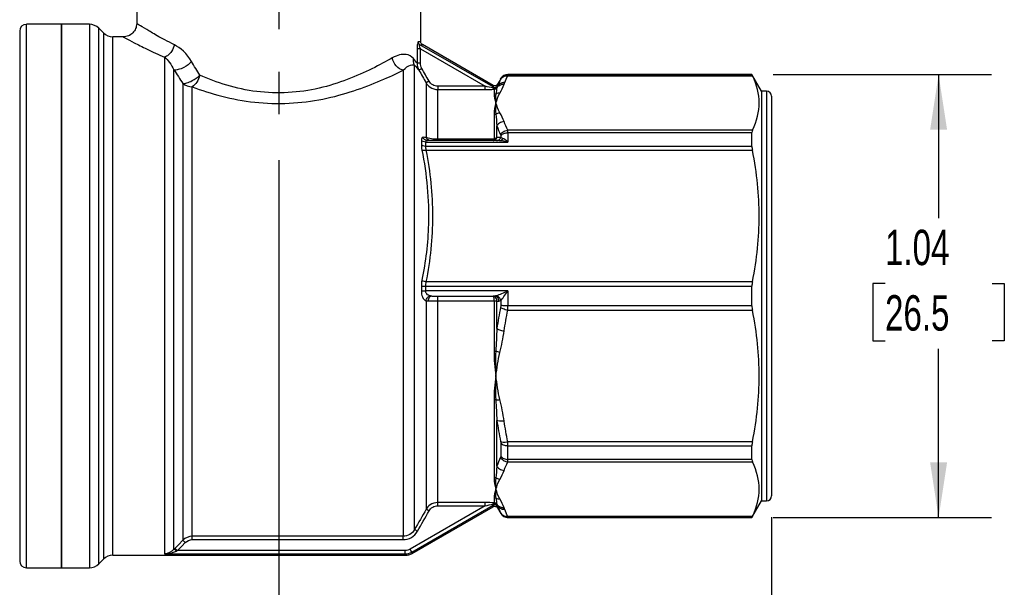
# Model space of a CAD drawing. Header units: inches. Extents: x 0.2 to 10.8, y 0.2 to 8.2.
# Tile 3 of 13: x 1.8 to 4.1, y 1.9 to 3.2. Entities that reach past the tile are written whole.
import ezdxf

# ---------------------------------------------------------------- set-up
doc = ezdxf.new("R2010")
doc.units = ezdxf.units.IN
doc.header["$MEASUREMENT"] = 0
doc.linetypes.add('SLD-Center', pattern=[0.75, 0.6, -0.05, 0.05, -0.05])
doc.linetypes.add('SLD-Solid', pattern=[0])
doc.layers.add('CENTER', color=40, linetype='SLD-Center')
doc.layers.add('DIMENSIONS', color=140, linetype='SLD-Solid', lineweight=25)
doc.styles.add('SLDTEXTSTYLE0', font='TXT', dxfattribs={"width": 0.7})
doc.dimstyles.new('SLDDIMSTYLE0', dxfattribs={"dimtxt": 0.084961, "dimasz": 0.13, "dimexe": 0, "dimexo": 0.0625, "dimgap": 0.02124, "dimtad": 0, "dimtih": 1, "dimtoh": 1, "dimrnd": 1e-09, "dimzin": 12, "dimdsep": 46, "dimtxsty": 'SLDTEXTSTYLE0', "dimsah": 1, "dimcen": 0.09, "dimadec": 0, "dimazin": 3, "dimtfac": 1, "dimtofl": 0, "dimtmove": 0, "dimatfit": 3, "dimfxl": 0, "dimfrac": 2, "dimtolj": 1, "dimtzin": 12, "dimarcsym": 0})

# ---------------------------------------------------------------- blocks, each defined once
blk = doc.blocks.new('_D')
at = {"layer": 'DIMENSIONS'}
for p, q in [((3.5691, 3.0796), (4.0838, 3.0796)), ((3.9588, 3.0796), (3.9588, 2.7417)), ((3.8326, 2.5877), (3.8041, 2.5877)), ((3.8041, 2.5877), (3.8041, 2.4526)), ((4.0851, 2.5877), (4.1136, 2.5877)), ((4.1136, 2.5877), (4.1136, 2.4526)), ((3.8041, 2.4526), (3.8326, 2.4526)), ((4.1136, 2.4526), (4.0851, 2.4526)), ((3.9588, 2.0363), (3.9588, 2.4336)), ((3.5691, 2.0363), (4.0838, 2.0363))]:
    blk.add_line(p, q, dxfattribs=at)
for points in [[(3.9588, 3.0796), (3.9388, 2.9496), (3.9788, 2.9496)], [(3.9588, 2.0363), (3.9788, 2.1663), (3.9388, 2.1663)]]:
    blk.add_solid(points, dxfattribs=at)
at = {"layer": 'DIMENSIONS', "char_height": 0.08333, "attachment_point": 1, "style": 'SLDTEXTSTYLE0'}
for s, insert in [('1.04', (3.8326, 2.7141)), ('26.5', (3.8326, 2.56))]:
    blk.add_mtext(s, dxfattribs=dict(at, insert=insert))
blk = doc.blocks.new('_D_1')
at = {"layer": 'DIMENSIONS'}
for p, q in [((2.2508, 3.995), (0.7239, 3.995)), ((0.8489, 3.995), (0.8489, 3.1107)), ((0.7227, 2.9566), (0.6941, 2.9566)), ((0.6941, 2.9566), (0.6941, 2.8216)), ((0.9751, 2.9566), (1.0037, 2.9566)), ((1.0037, 2.9566), (1.0037, 2.8216)), ((0.6941, 2.8216), (0.7227, 2.8216)), ((1.0037, 2.8216), (0.9751, 2.8216)), ((0.8489, 1.9182), (0.8489, 2.8026)), ((1.7595, 1.9182), (0.7239, 1.9182))]:
    blk.add_line(p, q, dxfattribs=at)
for points in [[(0.8489, 3.995), (0.8289, 3.865), (0.8689, 3.865)], [(0.8489, 1.9182), (0.8689, 2.0482), (0.8289, 2.0482)]]:
    blk.add_solid(points, dxfattribs=at)
at = {"layer": 'DIMENSIONS', "char_height": 0.08333, "attachment_point": 1, "style": 'SLDTEXTSTYLE0'}
for s, insert in [('2.08', (0.7227, 3.0831)), ('52.8', (0.7227, 2.929))]:
    blk.add_mtext(s, dxfattribs=dict(at, insert=insert))
blk = doc.blocks.new('_D_3')
at = {"layer": 'DIMENSIONS'}
for p, q in [((2.404, 2.8783), (2.404, 1.4771)), ((3.5654, 2.0375), (3.5654, 1.4771)), ((2.404, 1.6021), (2.6719, 1.6021)), ((2.7871, 1.6021), (2.7585, 1.6021)), ((2.7585, 1.6021), (2.7585, 1.4671)), ((3.0395, 1.6021), (3.0681, 1.6021)), ((3.0681, 1.6021), (3.0681, 1.4671)), ((3.5654, 1.6021), (3.1546, 1.6021)), ((2.7585, 1.4671), (2.7871, 1.4671)), ((3.0681, 1.4671), (3.0395, 1.4671))]:
    blk.add_line(p, q, dxfattribs=at)
for points in [[(2.404, 1.6021), (2.534, 1.5821), (2.534, 1.6221)], [(3.5654, 1.6021), (3.4354, 1.6221), (3.4354, 1.5821)]]:
    blk.add_solid(points, dxfattribs=at)
at = {"layer": 'DIMENSIONS', "char_height": 0.08333, "attachment_point": 1, "style": 'SLDTEXTSTYLE0'}
for s, insert in [('1.16', (2.7871, 1.7286)), ('29.5', (2.7871, 1.5745))]:
    blk.add_mtext(s, dxfattribs=dict(at, insert=insert))
blk = doc.blocks.new('_D_4')
at = {"layer": 'DIMENSIONS'}
for p, q in [((1.2426, 2.0375), (1.2426, 1.0414)), ((3.5654, 2.0375), (3.5654, 1.0414)), ((1.2426, 1.1664), (2.0869, 1.1664)), ((2.2021, 1.1664), (2.1735, 1.1664)), ((2.1735, 1.1664), (2.1735, 1.0313)), ((2.4545, 1.1664), (2.4831, 1.1664)), ((2.4831, 1.1664), (2.4831, 1.0313)), ((3.5654, 1.1664), (2.5697, 1.1664)), ((2.1735, 1.0313), (2.2021, 1.0313)), ((2.4831, 1.0313), (2.4545, 1.0313))]:
    blk.add_line(p, q, dxfattribs=at)
for points in [[(1.2426, 1.1664), (1.3726, 1.1464), (1.3726, 1.1864)], [(3.5654, 1.1664), (3.4354, 1.1864), (3.4354, 1.1464)]]:
    blk.add_solid(points, dxfattribs=at)
at = {"layer": 'DIMENSIONS', "char_height": 0.08333, "attachment_point": 1, "style": 'SLDTEXTSTYLE0'}
for s, insert in [('2.32', (2.2021, 1.2928)), ('59.0', (2.2021, 1.1388))]:
    blk.add_mtext(s, dxfattribs=dict(at, insert=insert))

msp = doc.modelspace()

# ---------------------------------------------------------------- linework, layer by layer
for p, q in [((2.0694, 3.4359), (2.0694, 3.1997)), ((2.7387, 3.1569), (2.7387, 3.4359)), ((1.7938, 3.182), (1.7938, 1.9815)), ((1.8922, 3.1978), (1.8095, 3.1978)), ((1.8095, 1.9669), (1.8095, 3.1978)), ((1.9579, 3.1978), (1.8922, 3.1978)), ((1.8922, 3.1978), (1.8922, 1.9182)), ((1.8922, 1.9182), (1.8922, 3.1978)), ((1.9579, 3.1978), (1.9579, 1.9182)), ((1.9913, 3.1775), (1.9802, 3.1885)), ((1.9802, 1.9275), (1.9802, 3.1885)), ((1.9913, 3.1775), (1.9913, 1.9385)), ((2.0379, 3.1682), (2.0135, 3.1682)), ((2.0135, 1.9478), (2.0135, 3.1682)), ((2.7302, 3.1401), (2.7302, 3.1064)), ((2.9091, 3.0504), (2.7369, 3.1498)), ((2.7378, 3.1064), (2.7378, 3.1401)), ((2.7378, 3.1401), (2.8905, 3.0521)), ((2.909, 3.0541), (2.7426, 3.15)), ((2.1351, 3.1206), (2.1351, 1.9509)), ((2.1573, 1.9618), (2.1573, 3.0903)), ((2.6969, 3.0895), (2.6969, 1.9922)), ((2.7241, 2.0081), (2.7241, 3.1016)), ((2.9272, 3.0698), (2.9195, 3.0565)), ((2.9272, 3.0698), (2.9272, 3.0693)), ((2.9438, 3.0768), (3.5201, 3.0768)), ((3.5191, 3.0796), (2.9442, 3.0796)), ((2.9442, 3.0791), (2.9442, 3.0796)), ((3.5191, 3.0791), (2.9442, 3.0791)), ((3.5418, 3.0403), (3.5191, 3.0796)), ((3.5191, 3.0791), (3.5191, 3.0796)), ((2.1783, 3.0586), (2.1783, 1.9829)), ((2.2005, 1.9922), (2.2005, 3.0506)), ((2.7514, 3.0601), (2.7514, 2.9316)), ((2.8905, 3.0521), (2.7787, 3.0521)), ((2.7787, 2.9271), (2.7787, 3.0443)), ((2.7787, 3.0443), (2.8905, 3.0443)), ((2.9113, 3.0449), (2.9113, 3.0327)), ((2.9181, 3.0482), (2.9181, 3.0488)), ((3.5536, 3.0403), (3.5418, 3.0403)), ((3.5418, 3.0403), (3.5418, 2.0757)), ((3.5536, 3.0403), (3.5536, 2.0757)), ((3.5654, 3.0285), (3.5654, 2.0875)), ((2.9113, 2.9854), (2.9113, 2.9285)), ((2.9181, 2.9315), (2.9181, 2.9584)), ((3.5201, 2.9485), (2.9438, 2.9485)), ((2.7401, 2.9246), (2.7401, 2.9143)), ((2.9245, 2.9241), (2.7543, 2.9241)), ((2.9108, 2.9271), (2.7787, 2.9271)), ((2.9272, 2.9354), (2.9272, 2.9316)), ((2.9442, 2.9427), (2.9442, 2.9205)), ((2.9442, 2.9427), (3.5191, 2.9427)), ((3.5191, 2.9103), (3.5191, 2.9427)), ((2.7503, 2.9103), (2.7503, 2.9205)), ((2.7503, 2.9205), (2.9442, 2.9205)), ((3.5191, 2.9103), (2.7503, 2.9103)), ((2.7517, 2.9011), (3.5201, 2.9011)), ((2.7401, 2.5811), (2.7401, 2.5702)), ((2.7503, 2.5701), (2.7503, 2.5809)), ((2.7503, 2.5809), (3.5191, 2.5809)), ((3.5201, 2.5915), (2.7517, 2.5915)), ((3.5191, 2.5351), (3.5191, 2.5809)), ((2.9442, 2.5701), (2.7503, 2.5701)), ((2.7646, 2.558), (2.9124, 2.558)), ((2.9442, 2.5701), (2.9442, 2.5351)), ((2.7514, 2.5466), (2.7514, 2.0559)), ((2.7787, 2.0717), (2.7787, 2.5465)), ((2.7787, 2.5465), (2.9113, 2.5465)), ((2.9113, 2.5465), (2.9113, 2.4283)), ((2.9181, 2.4819), (2.9181, 2.5463)), ((2.9181, 2.5463), (2.9227, 2.5463)), ((2.9272, 2.5477), (2.9272, 2.5356)), ((3.5191, 2.5351), (2.9442, 2.5351)), ((2.9438, 2.5245), (3.5201, 2.5245)), ((2.9113, 2.314), (2.9113, 2.1306)), ((2.9181, 2.1576), (2.9181, 2.2652)), ((2.9272, 2.2123), (2.9272, 2.1806)), ((3.5201, 2.2149), (2.9438, 2.2149)), ((2.9442, 2.2056), (3.5191, 2.2056)), ((2.9442, 2.1733), (2.9442, 2.2056)), ((3.5191, 2.1733), (3.5191, 2.2056)), ((2.9438, 2.1675), (3.5201, 2.1675)), ((3.5191, 2.1733), (2.9442, 2.1733)), ((2.7175, 1.9551), (2.9091, 2.0656)), ((2.8905, 2.0717), (2.7787, 2.0717)), ((2.9113, 2.0833), (2.9113, 2.071)), ((2.9181, 2.0672), (2.9181, 2.0678)), ((3.5191, 2.0363), (3.5418, 2.0757)), ((3.5418, 2.0757), (3.5536, 2.0757)), ((2.8905, 2.0639), (2.7136, 1.9619)), ((2.7184, 1.952), (2.909, 2.0619)), ((2.7787, 2.0639), (2.8905, 2.0639)), ((2.9195, 2.0595), (2.9272, 2.0462)), ((2.9272, 2.0467), (2.9272, 2.0462)), ((3.5201, 2.0392), (2.9438, 2.0392)), ((2.9442, 2.0368), (3.5191, 2.0368)), ((2.9442, 2.0363), (2.9442, 2.0368)), ((2.9442, 2.0363), (3.5191, 2.0363)), ((3.5191, 2.0363), (3.5191, 2.0368)), ((1.7938, 1.9815), (1.7938, 1.934)), ((2.6969, 1.9922), (2.2005, 1.9922)), ((2.2005, 1.9844), (2.6969, 1.9844)), ((1.8095, 1.9182), (1.8095, 1.9669)), ((2.1351, 1.9509), (2.7019, 1.9509)), ((2.7019, 1.9587), (2.1653, 1.9587)), ((1.9802, 1.9275), (1.9913, 1.9385)), ((2.0135, 1.9478), (2.7028, 1.9478)), ((1.8095, 1.9182), (1.8922, 1.9182)), ((1.8922, 1.9182), (1.9579, 1.9182))]:
    msp.add_line(p, q)
at = {"flags": 128}
for points in [[(2.1783, 1.9829), (2.1679, 1.9725), (2.1598, 1.9643)], [(2.1653, 1.9587), (2.1757, 1.9692), (2.1838, 1.9774)]]:
    msp.add_lwpolyline(points, dxfattribs=at)
for centre, radius, start, end in [((1.8095, 3.182), 0.0157, 90, 180), ((1.9579, 3.1663), 0.0315, 45, 90), ((2.0135, 3.1997), 0.0315, 225, 270), ((2.9442, 3.06), 0.0197, 90, 150), ((2.2002, 3.0848), 0.0342, 230.0796, 270.5828), ((2.9113, 3.0528), 0.00789, 269.8871, 329.5897), ((3.5536, 3.0285), 0.0118, 0, 90), ((2.9113, 2.0632), 0.00789, 30.4103, 90.1129), ((3.5536, 2.0875), 0.0118, 270, 0), ((2.9442, 2.056), 0.0197, 210, 270), ((1.8095, 1.934), 0.0157, 180, 270), ((1.9579, 1.9497), 0.0315, 270, 315), ((2.0135, 1.9163), 0.0315, 90, 135)]:
    msp.add_arc(centre, radius, start, end)
for points, knots in [([(2.0694, 3.1997), (2.0689, 3.1956), (2.0679, 3.1874), (2.0607, 3.1769), (2.0503, 3.1696), (2.0421, 3.1687), (2.0379, 3.1682)], [0, 0, 0, 0, 0.249935, 0.499928, 0.749693, 1, 1, 1, 1]), ([(2.1582, 3.1497), (2.1505, 3.1536), (2.1358, 3.161), (2.1179, 3.1708), (2.1038, 3.179), (2.0877, 3.1885), (2.0763, 3.1954), (2.0702, 3.1991), (2.0697, 3.1995), (2.0694, 3.1997)], [0, 0, 0, 0, 0.145294, 0.277267, 0.395991, 0.501733, 0.75593, 0.879582, 1, 1, 1, 1]), ([(2.0379, 3.1682), (2.0383, 3.1681), (2.0389, 3.1677), (2.0456, 3.164), (2.0618, 3.1554), (2.0923, 3.1398), (2.1207, 3.1271), (2.1351, 3.1206)], [0, 0, 0, 0, 0.123314, 0.247121, 0.496897, 0.745214, 1, 1, 1, 1]), ([(2.733, 3.1565), (2.7327, 3.1565), (2.732, 3.1558), (2.7306, 3.1507), (2.7302, 3.1442), (2.7302, 3.1401)], [0, 0, 0, 0, 0.01318372, 0.03076202, 0.06152403, 0.06152403, 0.06152403, 0.06152403]), ([(2.7369, 3.1498), (2.7355, 3.1505), (2.7336, 3.1526), (2.733, 3.1554), (2.733, 3.1565)], [0, 0, 0, 0, 0.571429, 1, 1, 1, 1]), ([(2.7426, 3.15), (2.742, 3.1504), (2.7409, 3.1512), (2.7396, 3.1529), (2.7388, 3.1548), (2.7387, 3.1562), (2.7386, 3.1569)], [0, 0, 0, 0, 0.250079, 0.500016, 0.750011, 1, 1, 1, 1]), ([(2.1582, 3.1497), (2.157, 3.1441), (2.153, 3.1347), (2.144, 3.125), (2.1381, 3.1216), (2.1351, 3.1206)], [0, 0, 0, 0, 0.428571, 0.714286, 1, 1, 1, 1]), ([(2.7378, 3.1401), (2.7361, 3.1401), (2.7343, 3.1401), (2.7315, 3.1401), (2.7306, 3.1401), (2.7302, 3.1401)], [0, 0, 0, 0, 0.5, 0.5, 1, 1, 1, 1]), ([(2.7378, 3.1401), (2.737, 3.1427), (2.7359, 3.1466), (2.7361, 3.1495), (2.7366, 3.1498), (2.7369, 3.1498)], [0, 0, 0, 0, 0.03076202, 0.04834031, 0.06152403, 0.06152403, 0.06152403, 0.06152403]), ([(2.1989, 3.1101), (2.1941, 3.1051), (2.183, 3.0968), (2.167, 3.0903), (2.1599, 3.0898), (2.1573, 3.0903)], [0, 0, 0, 0, 0.428571, 0.714286, 1, 1, 1, 1]), ([(2.6717, 3.1188), (2.6432, 3.1026), (2.5892, 3.0744), (2.4779, 3.0383), (2.3499, 3.0302), (2.2573, 3.061), (2.218, 3.0778)], [0, 0, 0, 0, 0.413719, 0.620579, 1.034299, 1.448018, 1.448018, 1.448018, 1.448018]), ([(2.7215, 3.117), (2.7169, 3.1228), (2.7032, 3.1299), (2.6836, 3.1256), (2.6717, 3.1188)], [-0.3031719, -0.3031719, -0.3031719, -0.3031719, -0.1732411, 0, 0, 0, 0]), ([(2.2005, 3.0506), (2.2435, 3.0347), (2.3448, 3.0055), (2.4849, 3.0132), (2.6066, 3.0474), (2.6658, 3.0741), (2.6969, 3.0895)], [0, 0, 0, 0, 0.413719, 0.827439, 1.034299, 1.448018, 1.448018, 1.448018, 1.448018]), ([(2.6969, 3.0895), (2.7034, 3.0959), (2.7141, 3.103), (2.7216, 3.1032), (2.7241, 3.1016)], [-0.3031719, -0.3031719, -0.3031719, -0.3031719, -0.1299308, 0, 0, 0, 0]), ([(2.7378, 3.1064), (2.7358, 3.1064), (2.7323, 3.1064), (2.7305, 3.1064), (2.7302, 3.1064)], [0, 0, 0, 0, 0.571429, 1, 1, 1, 1]), ([(2.7412, 3.0938), (2.7397, 3.093), (2.7363, 3.091), (2.7345, 3.09), (2.7344, 3.0899)], [0, 0, 0, 0, 0.428571, 1, 1, 1, 1]), ([(2.1783, 3.0586), (2.1807, 3.0583), (2.1873, 3.0592), (2.2023, 3.0656), (2.2131, 3.0732), (2.218, 3.0778)], [0, 0, 0, 0, 0.285714, 0.571429, 1, 1, 1, 1]), ([(2.7582, 3.064), (2.7563, 3.0629), (2.7529, 3.061), (2.7515, 3.0602), (2.7514, 3.0601)], [0, 0, 0, 0, 0.571429, 1, 1, 1, 1]), ([(2.7787, 3.0521), (2.7746, 3.0521), (2.7704, 3.0532), (2.7633, 3.0574), (2.7603, 3.0604), (2.7582, 3.064)], [0, 0, 0, 0, 0.5, 0.5, 1, 1, 1, 1]), ([(2.9268, 3.0684), (2.9287, 3.0716), (2.9339, 3.076), (2.9409, 3.077), (2.9438, 3.0768)], [0, 0, 0, 0, 0.571429, 1, 1, 1, 1]), ([(2.9272, 3.0693), (2.9289, 3.0723), (2.9314, 3.0748), (2.9374, 3.0782), (2.9408, 3.0791), (2.9442, 3.0791)], [0, 0, 0, 0, 0.5, 0.5, 1, 1, 1, 1]), ([(3.5201, 2.9485), (3.5311, 2.9711), (3.5361, 2.9919), (3.5361, 3.0334), (3.5311, 3.0542), (3.5201, 3.0768)], [0, 0, 0, 0, 0.5, 0.5, 1, 1, 1, 1]), ([(2.7514, 3.0601), (2.7537, 3.0561), (2.7614, 3.0477), (2.7724, 3.0443), (2.7787, 3.0443)], [0, 0, 0, 0, 0.02687977, 0.06271947, 0.06271947, 0.06271947, 0.06271947]), ([(2.7787, 3.0521), (2.7787, 3.0502), (2.7787, 3.0484), (2.7787, 3.0455), (2.7787, 3.0446), (2.7787, 3.0443)], [0, 0, 0, 0, 0.5, 0.5, 1, 1, 1, 1]), ([(2.8905, 3.0443), (2.8905, 3.0446), (2.8905, 3.0455), (2.8905, 3.0484), (2.8905, 3.0502), (2.8905, 3.0521)], [0, 0, 0, 0, 0.5, 0.5, 1, 1, 1, 1]), ([(2.9181, 3.0488), (2.9178, 3.0485), (2.9173, 3.0479), (2.9162, 3.0472), (2.9152, 3.0469), (2.9136, 3.0467), (2.9113, 3.0468), (2.9094, 3.0476), (2.9085, 3.048)], [0, 0, 0, 0, 0.153879, 0.288696, 0.404205, 0.501114, 0.762206, 1, 1, 1, 1]), ([(2.9085, 3.048), (2.9087, 3.0476), (2.9091, 3.0468), (2.9098, 3.046), (2.9105, 3.0453), (2.911, 3.0451), (2.9113, 3.0449)], [0, 0, 0, 0, 0.228887, 0.500006, 0.722235, 1, 1, 1, 1]), ([(2.9198, 3.0569), (2.9191, 3.0561), (2.9179, 3.0545), (2.915, 3.0531), (2.9119, 3.0528), (2.91, 3.0537), (2.909, 3.0541)], [0, 0, 0, 0, 0.25016, 0.499998, 0.749839, 1, 1, 1, 1]), ([(2.9181, 3.0482), (2.9195, 3.0505), (2.9243, 3.0552), (2.9312, 3.0569), (2.9352, 3.0566)], [0, 0, 0, 0, 0.428571, 1, 1, 1, 1]), ([(2.9364, 3.0601), (2.9325, 3.0603), (2.9256, 3.0587), (2.9208, 3.054), (2.9194, 3.0517)], [0, 0, 0, 0, 0.571429, 1, 1, 1, 1]), ([(2.9367, 3.0608), (2.9328, 3.061), (2.9258, 3.0594), (2.9211, 3.0547), (2.9197, 3.0524)], [0, 0, 0, 0, 0.571429, 1, 1, 1, 1]), ([(2.9199, 3.0532), (2.9198, 3.0557), (2.9197, 3.0582), (2.9198, 3.0569), (2.9198, 3.0569)], [0, 0, 0, 0, 0.999749, 1, 1, 1, 1]), ([(2.9113, 3.0327), (2.9113, 3.0273), (2.9132, 3.0207), (2.9158, 3.0128), (2.9158, 3.0127), (2.9158, 3.0127)], [-0.1589448, -0.1589448, -0.1589448, -0.1589448, 0, 0, 0.0014813, 0.0014813, 0.0014813, 0.0014813]), ([(2.9153, 3.0338), (2.9141, 3.0276), (2.9146, 3.0206), (2.9158, 3.0128), (2.9158, 3.0127), (2.9158, 3.0127)], [-0.0009839, -0.0009839, -0.0009839, -0.0009839, 0.1520289, 0.1520289, 0.1530128, 0.1530128, 0.1530128, 0.1530128]), ([(2.9158, 3.0127), (2.9158, 3.0126), (2.9158, 3.0125), (2.9132, 3.0046), (2.9113, 2.9956), (2.9113, 2.9854)], [-0.6516393, -0.6516393, -0.6516393, -0.6516393, -0.6501581, -0.6501581, -0.4912133, -0.4912133, -0.4912133, -0.4912133]), ([(2.9158, 3.0127), (2.9158, 3.0126), (2.9158, 3.0126), (2.9146, 3.0047), (2.9141, 2.996), (2.9153, 2.9863)], [0, 0, 0, 0, 0.0009846, 0.0009846, 0.1539968, 0.1539968, 0.1539968, 0.1539968]), ([(2.9352, 2.9687), (2.9312, 2.9685), (2.9243, 2.9661), (2.9195, 2.9609), (2.9181, 2.9584)], [0, 0, 0, 0, 0.571429, 1, 1, 1, 1]), ([(2.9268, 2.9377), (2.9282, 2.9402), (2.9329, 2.9456), (2.9399, 2.9482), (2.9438, 2.9485)], [0, 0, 0, 0, 0.428571, 1, 1, 1, 1]), ([(2.7543, 2.9241), (2.7518, 2.9241), (2.7474, 2.9258), (2.7447, 2.9298), (2.7441, 2.9317)], [0, 0, 0, 0, 0.571429, 1, 1, 1, 1]), ([(2.7616, 2.9241), (2.7598, 2.9241), (2.7554, 2.9254), (2.7523, 2.9291), (2.7514, 2.9316)], [0, 0, 0, 0, 0.428571, 1, 1, 1, 1]), ([(2.7787, 2.9271), (2.7733, 2.9271), (2.761, 2.9281), (2.7541, 2.9303), (2.7514, 2.9316)], [0, 0, 0, 0, 0.02588824, 0.0604059, 0.0604059, 0.0604059, 0.0604059]), ([(2.7787, 2.9241), (2.7787, 2.9241), (2.7787, 2.9247), (2.7787, 2.9263), (2.7787, 2.9271)], [0, 0, 0, 0, 0.571429, 1, 1, 1, 1]), ([(2.9181, 2.9315), (2.9175, 2.9307), (2.9156, 2.9292), (2.9129, 2.9285), (2.9113, 2.9285)], [0, 0, 0, 0, 0.428571, 1, 1, 1, 1]), ([(2.917, 2.9241), (2.9189, 2.9241), (2.9232, 2.9254), (2.9263, 2.9291), (2.9272, 2.9316)], [0, 0, 0, 0, 0.428571, 1, 1, 1, 1]), ([(2.9245, 2.9241), (2.9258, 2.9241), (2.9287, 2.925), (2.931, 2.9275), (2.9319, 2.9293)], [0, 0, 0, 0, 0.428571, 1, 1, 1, 1]), ([(2.9245, 2.9241), (2.9303, 2.9241), (2.9371, 2.9228), (2.9439, 2.9206), (2.9441, 2.9206), (2.9442, 2.9205)], [-0.00176764, -0.00176764, -0.00176764, -0.00176764, 0.06574951, 0.06574951, 0.06751714, 0.06751714, 0.06751714, 0.06751714]), ([(2.9272, 2.9354), (2.9292, 2.9379), (2.9344, 2.9415), (2.9413, 2.9427), (2.9442, 2.9427)], [0, 0, 0, 0, 0.571429, 1, 1, 1, 1]), ([(2.9442, 2.9205), (2.9441, 2.9206), (2.944, 2.9208), (2.9398, 2.9249), (2.9356, 2.9281), (2.9319, 2.9293)], [-0.00176764, -0.00176764, -0.00176764, -0.00176764, 0, 0, 0.06751714, 0.06751714, 0.06751714, 0.06751714]), ([(2.7503, 2.9103), (2.7479, 2.9103), (2.7438, 2.9112), (2.7409, 2.9133), (2.7401, 2.9143)], [0, 0, 0, 0, 0.571429, 1, 1, 1, 1]), ([(2.7414, 2.9018), (2.7529, 2.844), (2.7627, 2.7411), (2.7501, 2.6389), (2.7414, 2.5956)], [0, 0, 0, 0, 0.488876, 0.855533, 0.855533, 0.855533, 0.855533]), ([(2.7517, 2.9011), (2.7499, 2.9008), (2.7457, 2.9005), (2.7426, 2.9012), (2.7414, 2.9018)], [0, 0, 0, 0, 0.428571, 1, 1, 1, 1]), ([(2.7517, 2.5915), (2.7617, 2.6425), (2.7674, 2.6944), (2.7673, 2.7982), (2.7617, 2.8501), (2.7517, 2.9011)], [0, 0, 0, 0, 0.5, 0.5, 1, 1, 1, 1]), ([(3.5201, 2.5915), (3.5311, 2.646), (3.5361, 2.6961), (3.5361, 2.7965), (3.5311, 2.8466), (3.5201, 2.9011)], [0, 0, 0, 0, 0.5, 0.5, 1, 1, 1, 1]), ([(2.7401, 2.5811), (2.7409, 2.581), (2.7438, 2.5809), (2.7479, 2.5809), (2.7503, 2.5809)], [0, 0, 0, 0, 0.428571, 1, 1, 1, 1]), ([(2.7414, 2.5956), (2.7426, 2.5946), (2.7457, 2.5929), (2.7499, 2.5918), (2.7517, 2.5915)], [0, 0, 0, 0, 0.571429, 1, 1, 1, 1]), ([(2.7401, 2.5702), (2.7401, 2.5652), (2.7424, 2.5533), (2.7481, 2.5476), (2.7514, 2.5466)], [0, 0, 0, 0, 0.03895791, 0.0909018, 0.0909018, 0.0909018, 0.0909018]), ([(2.7616, 2.5582), (2.7583, 2.5587), (2.7526, 2.5615), (2.7503, 2.5675), (2.7503, 2.5701)], [0, 0, 0, 0, 0.05194388, 0.0909018, 0.0909018, 0.0909018, 0.0909018]), ([(2.9181, 2.5465), (2.918, 2.5502), (2.9153, 2.5563), (2.9109, 2.558), (2.909, 2.558)], [-0.01663529, -0.01663529, -0.01663529, -0.01663529, -0.00712941, 0, 0, 0, 0]), ([(2.909, 2.558), (2.9095, 2.558), (2.9106, 2.5563), (2.9113, 2.5502), (2.9113, 2.5465)], [-0.01663529, -0.01663529, -0.01663529, -0.01663529, -0.00950588, 0, 0, 0, 0]), ([(2.9442, 2.5701), (2.9441, 2.57), (2.9439, 2.5699), (2.9339, 2.5655), (2.9232, 2.5606), (2.917, 2.5587)], [-0.1022754, -0.1022754, -0.1022754, -0.1022754, -0.1004526, -0.1004526, 0, 0, 0, 0]), ([(2.9272, 2.5477), (2.9311, 2.5516), (2.9378, 2.5612), (2.944, 2.5698), (2.9441, 2.5699), (2.9442, 2.5701)], [-0.1022754, -0.1022754, -0.1022754, -0.1022754, -0.0018228, -0.0018228, 0, 0, 0, 0]), ([(2.9113, 2.5464), (2.9125, 2.5464), (2.9152, 2.5464), (2.9173, 2.5464), (2.9181, 2.5463)], [0, 0, 0, 0, 0.428571, 1, 1, 1, 1]), ([(2.9438, 2.5245), (2.9399, 2.5252), (2.9329, 2.5273), (2.9282, 2.5302), (2.9268, 2.5315)], [0, 0, 0, 0, 0.571429, 1, 1, 1, 1]), ([(2.9442, 2.5351), (2.9413, 2.5351), (2.9344, 2.5352), (2.9292, 2.5354), (2.9272, 2.5356)], [0, 0, 0, 0, 0.428571, 1, 1, 1, 1]), ([(3.5201, 2.2149), (3.5311, 2.2694), (3.5361, 2.3195), (3.5361, 2.4199), (3.5311, 2.47), (3.5201, 2.5245)], [0, 0, 0, 0, 0.5, 0.5, 1, 1, 1, 1]), ([(2.9181, 2.4819), (2.9195, 2.4807), (2.9243, 2.4781), (2.9312, 2.4764), (2.9352, 2.4759)], [0, 0, 0, 0, 0.428571, 1, 1, 1, 1]), ([(2.9113, 2.4283), (2.9113, 2.4085), (2.9132, 2.389), (2.9158, 2.37), (2.9158, 2.3698), (2.9158, 2.3697)], [-0.1589448, -0.1589448, -0.1589448, -0.1589448, 0, 0, 0.0014813, 0.0014813, 0.0014813, 0.0014813]), ([(2.9153, 2.428), (2.9141, 2.4081), (2.9146, 2.3888), (2.9158, 2.3699), (2.9158, 2.3698), (2.9158, 2.3697)], [-0.0009847, -0.0009847, -0.0009847, -0.0009847, 0.1520275, 0.1520275, 0.1530121, 0.1530121, 0.1530121, 0.1530121]), ([(2.9158, 2.3697), (2.9158, 2.3695), (2.9158, 2.3693), (2.9132, 2.3503), (2.9113, 2.3318), (2.9113, 2.314)], [-0.6516393, -0.6516393, -0.6516393, -0.6516393, -0.6501581, -0.6501581, -0.4912133, -0.4912133, -0.4912133, -0.4912133]), ([(2.9158, 2.3697), (2.9158, 2.3695), (2.9158, 2.3694), (2.9146, 2.3505), (2.9141, 2.3319), (2.9153, 2.3135)], [0, 0, 0, 0, 0.0009835, 0.0009835, 0.1539968, 0.1539968, 0.1539968, 0.1539968]), ([(2.9352, 2.2635), (2.9312, 2.263), (2.9243, 2.263), (2.9195, 2.2644), (2.9181, 2.2652)], [0, 0, 0, 0, 0.571429, 1, 1, 1, 1]), ([(2.9268, 2.2158), (2.9282, 2.215), (2.9329, 2.2138), (2.9399, 2.2142), (2.9438, 2.2149)], [0, 0, 0, 0, 0.428571, 1, 1, 1, 1]), ([(2.9272, 2.2123), (2.9292, 2.21), (2.9344, 2.2067), (2.9413, 2.2056), (2.9442, 2.2056)], [0, 0, 0, 0, 0.571429, 1, 1, 1, 1]), ([(2.9181, 2.1576), (2.9195, 2.1551), (2.9243, 2.1499), (2.9312, 2.1475), (2.9352, 2.1473)], [0, 0, 0, 0, 0.428571, 1, 1, 1, 1]), ([(2.9268, 2.1783), (2.9287, 2.1749), (2.9339, 2.1697), (2.9409, 2.1677), (2.9438, 2.1675)], [0, 0, 0, 0, 0.571429, 1, 1, 1, 1]), ([(2.9272, 2.1806), (2.9289, 2.1784), (2.9314, 2.1765), (2.9374, 2.174), (2.9408, 2.1733), (2.9442, 2.1733)], [0, 0, 0, 0, 0.5, 0.5, 1, 1, 1, 1]), ([(3.5201, 2.0392), (3.5311, 2.0618), (3.5361, 2.0825), (3.5361, 2.1241), (3.5311, 2.1449), (3.5201, 2.1675)], [0, 0, 0, 0, 0.5, 0.5, 1, 1, 1, 1]), ([(2.9113, 2.1306), (2.9113, 2.1204), (2.9132, 2.1114), (2.9158, 2.1035), (2.9158, 2.1034), (2.9158, 2.1033)], [-0.1589448, -0.1589448, -0.1589448, -0.1589448, 0, 0, 0.0014813, 0.0014813, 0.0014813, 0.0014813]), ([(2.9153, 2.1297), (2.9141, 2.12), (2.9146, 2.1113), (2.9158, 2.1034), (2.9158, 2.1034), (2.9158, 2.1033)], [-0.0009847, -0.0009847, -0.0009847, -0.0009847, 0.1520274, 0.1520274, 0.1530121, 0.1530121, 0.1530121, 0.1530121]), ([(2.9158, 2.1033), (2.9158, 2.1033), (2.9158, 2.1032), (2.9132, 2.0953), (2.9113, 2.0887), (2.9113, 2.0833)], [-0.6516393, -0.6516393, -0.6516393, -0.6516393, -0.6501581, -0.6501581, -0.4912133, -0.4912133, -0.4912133, -0.4912133]), ([(2.9158, 2.1033), (2.9158, 2.1033), (2.9158, 2.1032), (2.9146, 2.0954), (2.9141, 2.0884), (2.9153, 2.0822)], [0, 0, 0, 0, 0.0009848, 0.0009848, 0.1539968, 0.1539968, 0.1539968, 0.1539968]), ([(2.7787, 2.0717), (2.7724, 2.0717), (2.7614, 2.0683), (2.7537, 2.0599), (2.7514, 2.0559)], [0, 0, 0, 0, 0.03583846, 0.0627173, 0.0627173, 0.0627173, 0.0627173]), ([(2.7787, 2.0639), (2.7787, 2.066), (2.7787, 2.0697), (2.7787, 2.0715), (2.7787, 2.0717)], [0, 0, 0, 0, 0.571429, 1, 1, 1, 1]), ([(2.8905, 2.0639), (2.8905, 2.0658), (2.8905, 2.0676), (2.8905, 2.0705), (2.8905, 2.0714), (2.8905, 2.0717)], [0, 0, 0, 0, 0.5, 0.5, 1, 1, 1, 1]), ([(2.9113, 2.071), (2.911, 2.0709), (2.9105, 2.0707), (2.9098, 2.07), (2.9091, 2.0692), (2.9087, 2.0684), (2.9085, 2.068)], [0, 0, 0, 0, 0.277554, 0.499994, 0.771004, 1, 1, 1, 1]), ([(2.9085, 2.068), (2.909, 2.0682), (2.9098, 2.0686), (2.9112, 2.069), (2.9127, 2.0693), (2.9144, 2.0693), (2.9165, 2.0688), (2.9175, 2.0678), (2.9181, 2.0672)], [0, 0, 0, 0, 0.119545, 0.238736, 0.364351, 0.501231, 0.712882, 1, 1, 1, 1]), ([(2.9352, 2.0593), (2.9312, 2.0591), (2.9243, 2.0608), (2.9195, 2.0655), (2.9181, 2.0678)], [0, 0, 0, 0, 0.571429, 1, 1, 1, 1]), ([(2.7582, 2.052), (2.7568, 2.0528), (2.7534, 2.0548), (2.7516, 2.0558), (2.7514, 2.0559)], [0, 0, 0, 0, 0.428571, 1, 1, 1, 1]), ([(2.7582, 2.052), (2.7603, 2.0555), (2.7633, 2.0586), (2.7704, 2.0628), (2.7746, 2.0639), (2.7787, 2.0639)], [0, 0, 0, 0, 0.5, 0.5, 1, 1, 1, 1]), ([(2.909, 2.0619), (2.91, 2.0623), (2.9119, 2.0632), (2.915, 2.0629), (2.9179, 2.0615), (2.9191, 2.0599), (2.9198, 2.059)], [0, 0, 0, 0, 0.250161, 0.500002, 0.74984, 1, 1, 1, 1]), ([(2.9364, 2.0559), (2.9325, 2.0556), (2.9256, 2.0573), (2.9208, 2.062), (2.9194, 2.0643)], [0, 0, 0, 0, 0.571429, 1, 1, 1, 1]), ([(2.9367, 2.0552), (2.9328, 2.055), (2.9258, 2.0566), (2.9211, 2.0613), (2.9197, 2.0636)], [0, 0, 0, 0, 0.571429, 1, 1, 1, 1]), ([(2.9268, 2.0476), (2.9282, 2.0452), (2.9329, 2.0405), (2.9399, 2.0389), (2.9438, 2.0392)], [0, 0, 0, 0, 0.428571, 1, 1, 1, 1]), ([(2.9272, 2.0467), (2.9292, 2.0433), (2.9344, 2.0384), (2.9413, 2.0368), (2.9442, 2.0368)], [0, 0, 0, 0, 0.571429, 1, 1, 1, 1]), ([(2.731, 2.0042), (2.7295, 2.0051), (2.7261, 2.007), (2.7243, 2.0081), (2.7241, 2.0081)], [0, 0, 0, 0, 0.428571, 1, 1, 1, 1]), ([(2.1838, 1.9774), (2.1827, 1.9786), (2.1799, 1.9813), (2.1784, 1.9828), (2.1783, 1.9829)], [0, 0, 0, 0, 0.428571, 1, 1, 1, 1]), ([(2.2005, 1.9844), (2.2005, 1.9865), (2.2005, 1.9903), (2.2005, 1.992), (2.2005, 1.9922)], [0, 0, 0, 0, 0.571429, 1, 1, 1, 1]), ([(2.6969, 1.9844), (2.6969, 1.9863), (2.6969, 1.9881), (2.6969, 1.991), (2.6969, 1.9919), (2.6969, 1.9922)], [0, 0, 0, 0, 0.5, 0.5, 1, 1, 1, 1]), ([(2.1573, 1.9618), (2.151, 1.9552), (2.1429, 1.9516), (2.1352, 1.9509), (2.1351, 1.9509), (2.1351, 1.9509)], [0.00842416, 0.00842416, 0.00842416, 0.00842416, 0.09578044, 0.09578044, 0.09631089, 0.09631089, 0.09631089, 0.09631089]), ([(2.1351, 1.9509), (2.1351, 1.9509), (2.1352, 1.9509), (2.1449, 1.9512), (2.1549, 1.9534), (2.1629, 1.9575)], [0.00842416, 0.00842416, 0.00842416, 0.00842416, 0.00895461, 0.00895461, 0.09631089, 0.09631089, 0.09631089, 0.09631089]), ([(2.1629, 1.9575), (2.1614, 1.9589), (2.1588, 1.9611), (2.1576, 1.9618), (2.1573, 1.9618)], [0, 0, 0, 0, 0.571429, 1, 1, 1, 1]), ([(2.1598, 1.9643), (2.1599, 1.9641), (2.1614, 1.9626), (2.1641, 1.9599), (2.1653, 1.9587)], [0, 0, 0, 0, 0.571429, 1, 1, 1, 1]), ([(2.7019, 1.9509), (2.7019, 1.9511), (2.7019, 1.952), (2.7019, 1.9549), (2.7019, 1.9568), (2.7019, 1.9587)], [0, 0, 0, 0, 0.5, 0.5, 1, 1, 1, 1]), ([(2.7175, 1.9551), (2.7175, 1.9552), (2.7166, 1.9567), (2.7147, 1.96), (2.7136, 1.9619)], [0, 0, 0, 0, 0.428571, 1, 1, 1, 1])]:
    msp.add_open_spline(points, degree=3, knots=knots)
for points in [[(2.7386, 3.1569), (2.7386, 3.1569), (2.7368, 3.1568), (2.733, 3.1565)], [(2.1989, 3.1101), (2.1877, 3.1289), (2.1726, 3.1425), (2.1582, 3.1497)], [(2.7369, 3.1498), (2.7407, 3.1499), (2.7426, 3.15), (2.7426, 3.15)], [(2.1351, 3.1206), (2.143, 3.1138), (2.1512, 3.1034), (2.1573, 3.0903)], [(2.218, 3.0778), (2.2116, 3.0887), (2.2052, 3.0994), (2.1989, 3.1101)], [(2.6969, 3.0895), (2.6911, 3.091), (2.6795, 3.0986), (2.6729, 3.1121), (2.6717, 3.1188)], [(2.7241, 3.1016), (2.723, 3.1039), (2.7214, 3.1089), (2.7212, 3.1143), (2.7215, 3.117)], [(2.7302, 3.1064), (2.7277, 3.1093), (2.7248, 3.1129), (2.7215, 3.117)], [(2.1573, 3.0903), (2.1643, 3.0799), (2.1712, 3.0693), (2.1783, 3.0586)], [(2.7241, 3.1016), (2.7281, 3.097), (2.7316, 3.0931), (2.7344, 3.0899)], [(2.7302, 3.1064), (2.7301, 3.1007), (2.7316, 3.0949), (2.7344, 3.0899)], [(2.7344, 3.0899), (2.7401, 3.08), (2.7457, 3.0701), (2.7514, 3.0601)], [(2.7412, 3.0938), (2.739, 3.0976), (2.7378, 3.102), (2.7378, 3.1064)], [(2.7582, 3.064), (2.7526, 3.074), (2.7469, 3.0839), (2.7412, 3.0938)], [(2.218, 3.0778), (2.2165, 3.0721), (2.2115, 3.0608), (2.2042, 3.053), (2.2005, 3.0506)], [(2.9268, 3.0684), (2.9241, 3.0631), (2.9217, 3.0578), (2.9197, 3.0524)], [(2.9272, 3.0693), (2.9272, 3.0693), (2.9271, 3.0689), (2.9268, 3.0684)], [(2.9367, 3.0608), (2.9388, 3.0661), (2.9412, 3.0715), (2.9438, 3.0768)], [(2.9438, 3.0768), (2.9441, 3.0782), (2.9442, 3.079), (2.9442, 3.0791)], [(3.5191, 3.0791), (3.5191, 3.079), (3.5194, 3.0782), (3.5201, 3.0768)], [(2.9085, 3.048), (2.9032, 3.049), (2.8967, 3.0505), (2.8905, 3.0521)], [(2.8905, 3.0443), (2.8976, 3.0443), (2.905, 3.0444), (2.9113, 3.0449)], [(2.9091, 3.0504), (2.9092, 3.0501), (2.909, 3.0492), (2.9085, 3.048)], [(2.909, 3.0541), (2.909, 3.0541), (2.9091, 3.0528), (2.9091, 3.0504)], [(2.9091, 3.0504), (2.9109, 3.0493), (2.9153, 3.0488), (2.9188, 3.0515), (2.9199, 3.0532)], [(2.9181, 3.0482), (2.9174, 3.0441), (2.9164, 3.0393), (2.9153, 3.0338)], [(2.9194, 3.0517), (2.919, 3.0505), (2.9185, 3.0494), (2.9181, 3.0482)], [(2.9181, 3.0488), (2.9187, 3.05), (2.9191, 3.0509), (2.9194, 3.0517)], [(2.9197, 3.0524), (2.9196, 3.0522), (2.9195, 3.0519), (2.9194, 3.0517)], [(2.9197, 3.0524), (2.9198, 3.0528), (2.9199, 3.0531), (2.9199, 3.0532)], [(2.9252, 3.0356), (2.9291, 3.0426), (2.9326, 3.0496), (2.9352, 3.0566)], [(2.9352, 3.0566), (2.9356, 3.0578), (2.936, 3.059), (2.9364, 3.0601)], [(2.9364, 3.0601), (2.9365, 3.0604), (2.9366, 3.0606), (2.9367, 3.0608)], [(2.9113, 3.0327), (2.9127, 3.0327), (2.9141, 3.0331), (2.9153, 3.0338)], [(2.9252, 3.0356), (2.9217, 3.0359), (2.9183, 3.0352), (2.9153, 3.0338)], [(2.9158, 3.0127), (2.9181, 3.0203), (2.921, 3.028), (2.9252, 3.0356)], [(2.9252, 2.9897), (2.921, 2.9973), (2.9181, 3.005), (2.9158, 3.0127)], [(2.9153, 2.9863), (2.9141, 2.9857), (2.9127, 2.9854), (2.9113, 2.9854)], [(2.9153, 2.9863), (2.9183, 2.9883), (2.9217, 2.9895), (2.9252, 2.9897)], [(2.9153, 2.9863), (2.9164, 2.9776), (2.9174, 2.9682), (2.9181, 2.9584)], [(2.9352, 2.9687), (2.9326, 2.9757), (2.9291, 2.9828), (2.9252, 2.9897)], [(2.9181, 2.9584), (2.9205, 2.9515), (2.9234, 2.9446), (2.9268, 2.9377)], [(2.9438, 2.9485), (2.9405, 2.9552), (2.9376, 2.9619), (2.9352, 2.9687)], [(2.9442, 2.9427), (2.9442, 2.9451), (2.9441, 2.9472), (2.9438, 2.9485)], [(3.5201, 2.9485), (3.5194, 2.9471), (3.5191, 2.9452), (3.5191, 2.9427)], [(2.7441, 2.9317), (2.7416, 2.9317), (2.7401, 2.9292), (2.7401, 2.9246)], [(2.7503, 2.9205), (2.7462, 2.9205), (2.7421, 2.9222), (2.7401, 2.9246)], [(2.7514, 2.9316), (2.749, 2.9316), (2.7465, 2.9317), (2.7441, 2.9317)], [(2.7503, 2.9205), (2.7503, 2.9229), (2.7519, 2.9241), (2.7543, 2.9241)], [(2.909, 2.9241), (2.9114, 2.9241), (2.9138, 2.9251), (2.9157, 2.9271)], [(2.9108, 2.9271), (2.9103, 2.9251), (2.9097, 2.9241), (2.909, 2.9241)], [(2.9113, 2.9285), (2.9113, 2.928), (2.9112, 2.9275), (2.9108, 2.9271)], [(2.9157, 2.9271), (2.9144, 2.9265), (2.9126, 2.9265), (2.9108, 2.9271)], [(2.9157, 2.9271), (2.917, 2.9284), (2.9177, 2.93), (2.9181, 2.9315)], [(2.9272, 2.9316), (2.9241, 2.9316), (2.9211, 2.9315), (2.9181, 2.9315)], [(2.9268, 2.9377), (2.9271, 2.9371), (2.9272, 2.9364), (2.9272, 2.9354)], [(2.9319, 2.9293), (2.9299, 2.93), (2.9283, 2.9308), (2.9272, 2.9316)], [(2.7401, 2.9143), (2.7401, 2.9107), (2.7405, 2.9063), (2.7414, 2.9018)], [(2.7517, 2.9011), (2.7508, 2.9045), (2.7503, 2.9076), (2.7503, 2.9103)], [(3.5191, 2.9103), (3.5191, 2.9076), (3.5194, 2.9045), (3.5201, 2.9011)], [(2.7414, 2.5956), (2.7405, 2.5911), (2.7401, 2.5861), (2.7401, 2.5811)], [(2.7503, 2.5809), (2.7503, 2.5845), (2.7508, 2.5882), (2.7517, 2.5915)], [(3.5201, 2.5915), (3.5194, 2.5881), (3.5191, 2.5846), (3.5191, 2.5809)], [(2.7401, 2.5702), (2.7421, 2.5701), (2.7462, 2.5701), (2.7503, 2.5701)], [(2.7514, 2.5466), (2.7517, 2.5495), (2.7541, 2.5552), (2.7591, 2.5579), (2.7616, 2.5582)], [(2.7646, 2.558), (2.7624, 2.558), (2.7581, 2.5555), (2.7562, 2.5494), (2.7562, 2.5464)], [(2.7646, 2.558), (2.7635, 2.558), (2.7625, 2.558), (2.7616, 2.5582)], [(2.7787, 2.5465), (2.7787, 2.5495), (2.7787, 2.5555), (2.7787, 2.558), (2.7787, 2.558)], [(2.917, 2.5587), (2.9155, 2.5582), (2.914, 2.558), (2.9124, 2.558)], [(2.9227, 2.5463), (2.9226, 2.5494), (2.9204, 2.5555), (2.9151, 2.558), (2.9124, 2.558)], [(2.9272, 2.5477), (2.9268, 2.5503), (2.9242, 2.5555), (2.9194, 2.5582), (2.917, 2.5587)], [(2.7514, 2.5466), (2.7527, 2.5464), (2.7543, 2.5464), (2.7562, 2.5464)], [(2.7562, 2.5464), (2.762, 2.5464), (2.7704, 2.5465), (2.7787, 2.5465)], [(2.9113, 2.5465), (2.914, 2.5465), (2.9167, 2.5465), (2.9181, 2.5465)], [(2.9181, 2.5463), (2.9181, 2.5464), (2.9181, 2.5464), (2.9181, 2.5465)], [(2.9268, 2.5315), (2.9234, 2.515), (2.9205, 2.4985), (2.9181, 2.4819)], [(2.9227, 2.5463), (2.9242, 2.5463), (2.9257, 2.5468), (2.9272, 2.5477)], [(2.9272, 2.5356), (2.9272, 2.5342), (2.9271, 2.5328), (2.9268, 2.5315)], [(2.9438, 2.5245), (2.9441, 2.5278), (2.9442, 2.5315), (2.9442, 2.5351)], [(3.5191, 2.5351), (3.5191, 2.5314), (3.5194, 2.5279), (3.5201, 2.5245)], [(2.9352, 2.4759), (2.9376, 2.4921), (2.9405, 2.5083), (2.9438, 2.5245)], [(2.9181, 2.4819), (2.9174, 2.464), (2.9164, 2.4459), (2.9153, 2.428)], [(2.9252, 2.425), (2.9291, 2.4418), (2.9326, 2.4588), (2.9352, 2.4759)], [(2.9113, 2.4283), (2.9127, 2.4283), (2.9141, 2.4282), (2.9153, 2.428)], [(2.9252, 2.425), (2.9217, 2.4257), (2.9183, 2.4267), (2.9153, 2.428)], [(2.9158, 2.3697), (2.9181, 2.3882), (2.921, 2.4067), (2.9252, 2.425)], [(2.9252, 2.3143), (2.921, 2.3326), (2.9181, 2.3511), (2.9158, 2.3697)], [(2.9153, 2.3135), (2.9141, 2.3138), (2.9127, 2.314), (2.9113, 2.314)], [(2.9153, 2.3135), (2.9183, 2.3133), (2.9217, 2.3137), (2.9252, 2.3143)], [(2.9153, 2.3135), (2.9164, 2.2969), (2.9174, 2.2807), (2.9181, 2.2652)], [(2.9352, 2.2635), (2.9326, 2.2806), (2.9291, 2.2975), (2.9252, 2.3143)], [(2.9181, 2.2652), (2.9205, 2.2487), (2.9234, 2.2322), (2.9268, 2.2158)], [(2.9438, 2.2149), (2.9405, 2.231), (2.9376, 2.2472), (2.9352, 2.2635)], [(2.9268, 2.2158), (2.9271, 2.2145), (2.9272, 2.2133), (2.9272, 2.2123)], [(2.9442, 2.2056), (2.9442, 2.2083), (2.9441, 2.2115), (2.9438, 2.2149)], [(3.5201, 2.2149), (3.5194, 2.2115), (3.5191, 2.2084), (3.5191, 2.2056)], [(2.9181, 2.1576), (2.9174, 2.1478), (2.9164, 2.1384), (2.9153, 2.1297)], [(2.9268, 2.1783), (2.9234, 2.1714), (2.9205, 2.1645), (2.9181, 2.1576)], [(2.9272, 2.1806), (2.9272, 2.1796), (2.9271, 2.1789), (2.9268, 2.1783)], [(2.9352, 2.1473), (2.9376, 2.1541), (2.9405, 2.1608), (2.9438, 2.1675)], [(2.9438, 2.1675), (2.9441, 2.1688), (2.9442, 2.1709), (2.9442, 2.1733)], [(3.5191, 2.1733), (3.5191, 2.1708), (3.5194, 2.1689), (3.5201, 2.1675)], [(2.9252, 2.1262), (2.9291, 2.1332), (2.9326, 2.1402), (2.9352, 2.1473)], [(2.9113, 2.1306), (2.9127, 2.1306), (2.9141, 2.1303), (2.9153, 2.1297)], [(2.9252, 2.1262), (2.9217, 2.1265), (2.9183, 2.1277), (2.9153, 2.1297)], [(2.9158, 2.1033), (2.9181, 2.111), (2.921, 2.1187), (2.9252, 2.1262)], [(2.9252, 2.0804), (2.921, 2.088), (2.9181, 2.0956), (2.9158, 2.1033)], [(2.9113, 2.071), (2.905, 2.0715), (2.8976, 2.0717), (2.8905, 2.0717)], [(2.8905, 2.0639), (2.8967, 2.0655), (2.9032, 2.067), (2.9085, 2.068)], [(2.9085, 2.068), (2.909, 2.0668), (2.9092, 2.0659), (2.9091, 2.0656)], [(2.9091, 2.0656), (2.9091, 2.0632), (2.909, 2.0619), (2.909, 2.0619)], [(2.9199, 2.0628), (2.9188, 2.0645), (2.9153, 2.0672), (2.9109, 2.0666), (2.9091, 2.0656)], [(2.9153, 2.0822), (2.9141, 2.0829), (2.9127, 2.0833), (2.9113, 2.0833)], [(2.9153, 2.0822), (2.9183, 2.0808), (2.9217, 2.0801), (2.9252, 2.0804)], [(2.9153, 2.0822), (2.9164, 2.0766), (2.9174, 2.0719), (2.9181, 2.0678)], [(2.9181, 2.0678), (2.9185, 2.0666), (2.919, 2.0655), (2.9194, 2.0643)], [(2.9194, 2.0643), (2.9191, 2.065), (2.9187, 2.066), (2.9181, 2.0672)], [(2.9352, 2.0593), (2.9326, 2.0664), (2.9291, 2.0734), (2.9252, 2.0804)], [(2.7514, 2.0559), (2.7423, 2.04), (2.7332, 2.024), (2.7241, 2.0081)], [(2.731, 2.0042), (2.7401, 2.0201), (2.7492, 2.0361), (2.7582, 2.052)], [(2.9194, 2.0643), (2.9195, 2.0641), (2.9196, 2.0638), (2.9197, 2.0636)], [(2.9197, 2.0636), (2.9217, 2.0582), (2.9241, 2.0529), (2.9268, 2.0476)], [(2.9199, 2.0628), (2.9199, 2.0629), (2.9198, 2.0632), (2.9197, 2.0636)], [(2.9198, 2.059), (2.9198, 2.059), (2.9198, 2.0603), (2.9199, 2.0628)], [(2.9268, 2.0476), (2.9271, 2.0471), (2.9272, 2.0467), (2.9272, 2.0467)], [(2.9364, 2.0559), (2.936, 2.057), (2.9356, 2.0582), (2.9352, 2.0593)], [(2.9367, 2.0552), (2.9366, 2.0554), (2.9365, 2.0556), (2.9364, 2.0559)], [(2.9438, 2.0392), (2.9412, 2.0445), (2.9388, 2.0498), (2.9367, 2.0552)], [(2.9442, 2.0368), (2.9442, 2.037), (2.9441, 2.0378), (2.9438, 2.0392)], [(3.5201, 2.0392), (3.5194, 2.0378), (3.5191, 2.037), (3.5191, 2.0368)], [(2.7241, 2.0081), (2.7214, 2.0034), (2.7134, 1.9952), (2.7023, 1.9922), (2.6969, 1.9922)], [(2.6969, 1.9844), (2.7037, 1.9844), (2.7175, 1.9881), (2.7276, 1.9983), (2.731, 2.0042)], [(2.2005, 1.9922), (2.1923, 1.9922), (2.184, 1.9887), (2.1783, 1.9829)], [(2.1838, 1.9774), (2.1882, 1.9818), (2.1944, 1.9844), (2.2005, 1.9844)], [(2.1598, 1.9643), (2.1589, 1.9634), (2.1581, 1.9626), (2.1573, 1.9618)], [(2.1629, 1.9575), (2.1637, 1.9579), (2.1645, 1.9583), (2.1653, 1.9587)], [(2.7136, 1.9619), (2.7101, 1.9598), (2.706, 1.9587), (2.7019, 1.9587)], [(2.7019, 1.9509), (2.7073, 1.9509), (2.7128, 1.9524), (2.7175, 1.9551)], [(2.7019, 1.9509), (2.7024, 1.9488), (2.7027, 1.9478), (2.7027, 1.9478)], [(2.7027, 1.9478), (2.7054, 1.9479), (2.711, 1.9483), (2.7159, 1.9508), (2.7184, 1.952)], [(2.7184, 1.952), (2.7184, 1.952), (2.7181, 1.953), (2.7175, 1.9551)]]:
    msp.add_open_spline(points, degree=3)
at = {"layer": 'CENTER'}
msp.add_line((2.404, 3.7861), (2.404, 2.9283), dxfattribs=at)

# ---------------------------------------------------------------- dimensions: what is measured, and where the dimension line sits
at = {"layer": 'DIMENSIONS'}
for base, p1, p2, angle, picture, middle in [((0.8489, 3.995), (1.8095, 1.9182), (2.3008, 3.995), 90, '_D_1', (0.8489, 2.9566)), ((3.9588, 2.0363), (3.5191, 3.0796), (3.5191, 2.0363), 90, '_D', (3.9588, 2.5877)), ((3.5654, 1.1664), (1.2426, 2.0875), (3.5654, 2.0875), 0, '_D_4', (2.3283, 1.1664))]:
    dim = msp.add_linear_dim(base=base, p1=p1, p2=p2, angle=angle, dimstyle='SLDDIMSTYLE0', dxfattribs=at)
    dim.commit()
    dim.dimension.update_dxf_attribs({"geometry": picture, "text_midpoint": middle, "dimtype": 160})
dim = msp.add_linear_dim(base=(3.5654, 1.6021), p1=(2.404, 2.9283), p2=(3.5654, 2.0875), dimstyle='SLDDIMSTYLE0', dxfattribs=at)
dim.commit()
dim.dimension.update_dxf_attribs({"geometry": '_D_3', "text_midpoint": (2.9133, 1.6021), "dimtype": 160})

doc.saveas('drawing.dxf')
